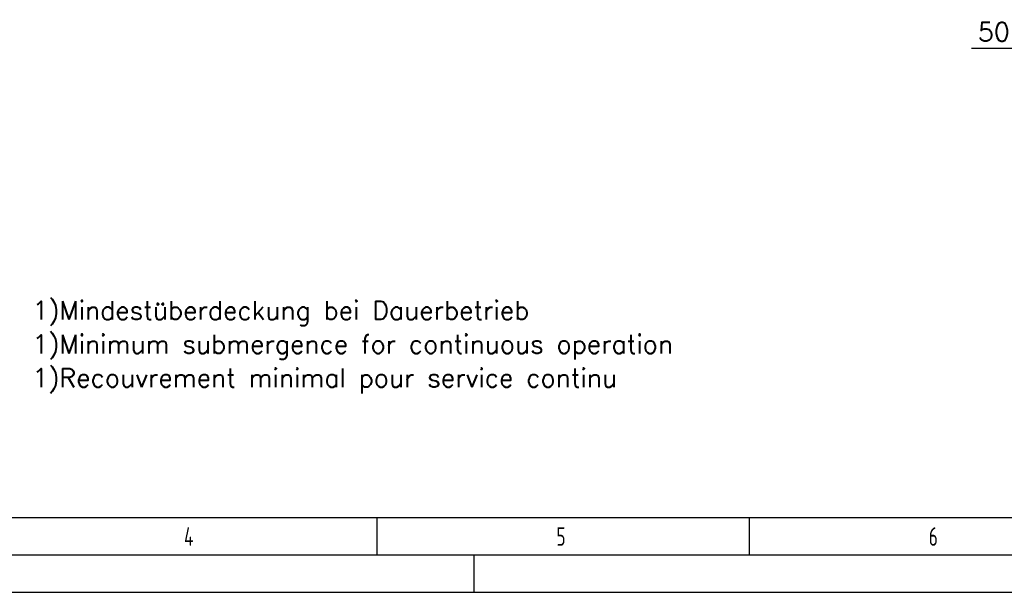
# Model space of a CAD drawing. Header units: millimetres. Extents: x 0 to 5940, y 0 to 4200.
# Tile 14 of 57: x 1490 to 2812, y 0 to 770. Entities that reach past the tile are written whole.
import ezdxf

# ---------------------------------------------------------------- set-up
doc = ezdxf.new("R2010")
doc.units = ezdxf.units.MM
doc.header["$LTSCALE"] = 50
doc.layers.get('0').update_dxf_attribs({"linetype": 'CONTINUOUS'})
doc.layers.get('DEFPOINTS').update_dxf_attribs({"linetype": 'CONTINUOUS'})
for name, color, linetype in [('06-MASSE1', 1, 'CONTINUOUS'), ('10-TEXT-025', 1, 'CONTINUOUS'), ('KSB-BLATTRAND', 2, 'CONTINUOUS')]:
    doc.layers.add(name, color=color, linetype=linetype)
doc.styles.add('ACA_NORM', font='ROMANS.SHX')
doc.styles.get("Standard").update_dxf_attribs({"font": 'ISOCP.SHX'})
doc.dimstyles.new('1-10', dxfattribs={"dimscale": 10, "dimtxt": 2.5, "dimasz": 3.5, "dimexe": 1, "dimexo": 0, "dimgap": 1, "dimtad": 1, "dimdec": 0, "dimzin": 0, "dimtxsty": 'ACA_NORM', "dimcen": 0, "dimadec": 0, "dimazin": 0, "dimtfac": 2.4, "dimtdec": 0, "dimtmove": 0, "dimatfit": 3, "dimfxl": 1, "dimtolj": 1, "dimtzin": 0, "dimarcsym": 0})

# ---------------------------------------------------------------- blocks, each defined once
blk = doc.blocks.new('*D5')
at = {"layer": '06-MASSE1', "color": 0, "lineweight": -2}
for p, q in [((2898.3, 641.4), (2898.3, 740.7)), ((2948.3, 641.4), (2948.3, 740.7)), ((2863.3, 730.7), (2767.9, 730.7)), ((2948.3, 730.7), (2898.3, 730.7)), ((2983.3, 730.7), (3018.3, 730.7))]:
    blk.add_line(p, q, dxfattribs=at)
at = {"layer": '06-MASSE1', "color": 0}
for points in [[(2863.3, 736.5), (2863.3, 724.8), (2898.3, 730.7)], [(2983.3, 736.5), (2983.3, 724.8), (2948.3, 730.7)]]:
    blk.add_solid(points, dxfattribs=at)
at = {"layer": 'DEFPOINTS', "color": 0}
for p in [(2898.3, 730.7), (2898.3, 641.4), (2948.3, 641.4)]:
    blk.add_point(p, dxfattribs=at)
at = {"layer": '06-MASSE1', "color": 0, "insert": (2798.1, 753.2), "char_height": 25, "attachment_point": 5, "style": 'ACA_NORM'}
blk.add_mtext('\\A1;50', dxfattribs=at)
blk = doc.blocks.new('Rahmen_A2')
at = {"color": 1, "ltscale": 150}
for p, q in [((584, 10), (10, 10)), ((0, 0), (594, 0))]:
    blk.add_line(p, q, dxfattribs=at)
at = {"layer": 'KSB-BLATTRAND'}
for p, q in [((197, 5), (197, 10)), ((247, 5), (247, 10)), ((589, 5), (5, 5)), ((210, 0), (210, 5))]:
    blk.add_line(p, q, dxfattribs=at)
at = {"layer": 'KSB-BLATTRAND', "width": 0.75}
for s, p in [('4', (171.0625, 6.25)), ('5', (221.0625, 6.25)), ('6', (271.0625, 6.25))]:
    blk.add_text(s, height=2.5, dxfattribs=at).set_placement(p)

msp = doc.modelspace()

# ---------------------------------------------------------------- block references
at = {"layer": 'KSB-BLATTRAND', "xscale": 10, "yscale": 10, "zscale": 10}
msp.add_blockref('Rahmen_A2', (0, 0), dxfattribs=at)

# ---------------------------------------------------------------- texts
at = {"layer": '10-TEXT-025', "style": 'ACA_NORM'}
for s, p in [('1)Mindestüberdeckung bei Dauerbetrieb', (1506.79, 366.45)), ('1)Minimum submergence for continuous operation', (1506.79, 321.07)), ('1)Recouvrement minimal pour service continu', (1506.79, 275.7))]:
    msp.add_text(s, height=25, dxfattribs=at).set_placement(p)

# ---------------------------------------------------------------- dimensions: what is measured, and where the dimension line sits
at = {"layer": '06-MASSE1'}
dim = msp.add_linear_dim(base=(2898.33, 730.66), p1=(2948.33, 641.36), p2=(2898.33, 641.36), dimstyle='1-10', dxfattribs=at)
dim.commit()
dim.dimension.update_dxf_attribs({"geometry": '*D5', "text_midpoint": (2798.09, 753.16)})

doc.saveas('drawing.dxf')
